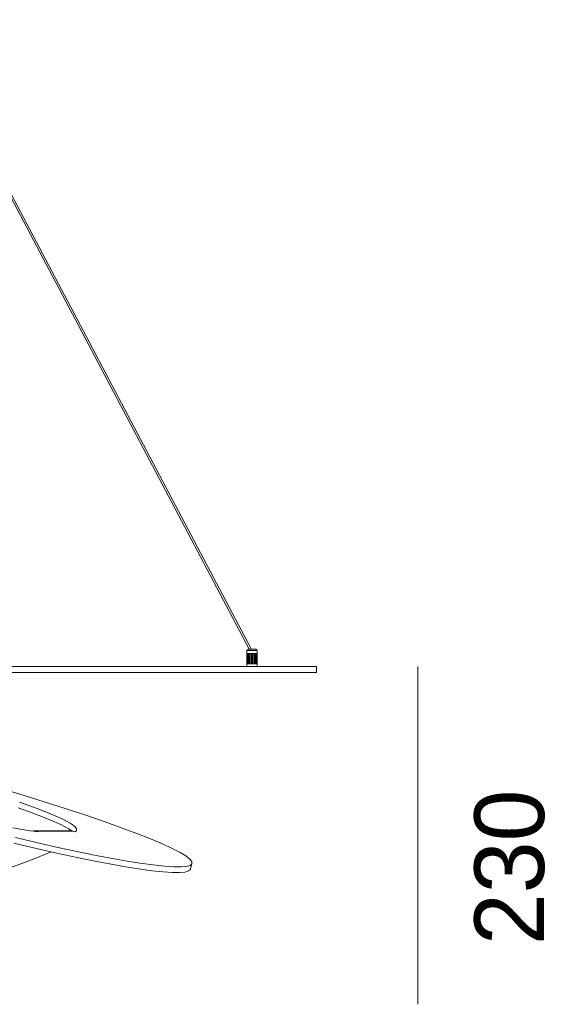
# Model space of a CAD drawing. Header units: inches. Extents: x 6.96 to 9.79, y -11.91 to -6.86.
# Tile 6 of 6: x 8.75 to 9.79, y -8.94 to -7. Entities that reach past the tile are written whole.
import ezdxf

# ---------------------------------------------------------------- set-up
doc = ezdxf.new("R2010")
doc.units = ezdxf.units.IN
doc.header["$MEASUREMENT"] = 0
doc.layers.add('Livello 1', color=7, linetype='Continuous')

msp = doc.modelspace()

# ---------------------------------------------------------------- linework, layer by layer
at = {"layer": 'Livello 1', "color": 179, "lineweight": 5, "true_color": 0x231f20}
for points in [[(8.55, -6.997), (9.2051, -8.2367)], [(9.2086, -8.2359), (8.5534, -6.9961)], [(9.2001, -8.2656), (9.2001, -8.2454)], [(9.2001, -8.2454), (9.2003, -8.2454), (9.2006, -8.2454)], [(9.2033, -8.2367), (9.2004, -8.2397)], [(9.2105, -8.2397), (9.2034, -8.2397), (9.2004, -8.2397)], [(9.2004, -8.2397), (9.2004, -8.2454)], [(9.201, -8.2454), (9.2006, -8.2454)], [(9.2006, -8.2454), (9.2006, -8.2656)], [(9.201, -8.2656), (9.201, -8.2454)], [(9.201, -8.2454), (9.2015, -8.2454), (9.2021, -8.2454)], [(9.2027, -8.2454), (9.2021, -8.2454)], [(9.2021, -8.2454), (9.2021, -8.2656)], [(9.2027, -8.2454), (9.2027, -8.2656)], [(9.2029, -8.2454), (9.2027, -8.2454)], [(9.2029, -8.2656), (9.2029, -8.2454)], [(9.2029, -8.2454), (9.2038, -8.2454), (9.2048, -8.2454)], [(9.2033, -8.2367), (9.2054, -8.2367), (9.2105, -8.2367), (9.2156, -8.2367), (9.2177, -8.2367)], [(9.2054, -8.2454), (9.2048, -8.2454)], [(9.2048, -8.2454), (9.2048, -8.2656)], [(9.2054, -8.2454), (9.2054, -8.2656)], [(9.2058, -8.2454), (9.2054, -8.2454)], [(9.2058, -8.2656), (9.2058, -8.2454)], [(9.2058, -8.2454), (9.2069, -8.2454), (9.2081, -8.2454)], [(9.2065, -8.2367), (9.2085, -8.2359), (9.2077, -8.2367)], [(9.2087, -8.2454), (9.2081, -8.2454)], [(9.2081, -8.2454), (9.2081, -8.2656)], [(9.2087, -8.2454), (9.2087, -8.2656)], [(9.2093, -8.2454), (9.2087, -8.2454)], [(9.2093, -8.2656), (9.2093, -8.2454)], [(9.2093, -8.2454), (9.2105, -8.2454), (9.2117, -8.2454)], [(9.2205, -8.2397), (9.2176, -8.2397), (9.2105, -8.2397)], [(9.2122, -8.2454), (9.2117, -8.2454)], [(9.2117, -8.2454), (9.2117, -8.2656)], [(9.2122, -8.2454), (9.2122, -8.2656)], [(9.2129, -8.2454), (9.2122, -8.2454)], [(9.2129, -8.2656), (9.2129, -8.2454)], [(9.2129, -8.2454), (9.214, -8.2454), (9.2151, -8.2454)], [(9.2156, -8.2454), (9.2151, -8.2454)], [(9.2151, -8.2454), (9.2151, -8.2656)], [(9.2156, -8.2454), (9.2156, -8.2656)], [(9.2162, -8.2454), (9.2156, -8.2454)], [(9.2162, -8.2656), (9.2162, -8.2454)], [(9.2162, -8.2454), (9.2171, -8.2454), (9.218, -8.2454)], [(9.2205, -8.2397), (9.2177, -8.2367)], [(9.2182, -8.2454), (9.218, -8.2454)], [(9.218, -8.2454), (9.218, -8.2656)], [(9.2182, -8.2454), (9.2182, -8.2656)], [(9.2188, -8.2454), (9.2182, -8.2454)], [(9.2188, -8.2656), (9.2188, -8.2454)], [(9.2188, -8.2454), (9.2195, -8.2454), (9.22, -8.2454)], [(9.22, -8.2454), (9.22, -8.2656)], [(9.2205, -8.2454), (9.22, -8.2454)], [(9.2205, -8.2454), (9.2205, -8.2397)], [(9.2205, -8.2656), (9.2205, -8.2454)], [(9.2205, -8.2454), (9.2207, -8.2454), (9.2209, -8.2454)], [(9.2209, -8.2454), (9.2209, -8.2656)], [(9.2001, -8.2656), (9.2003, -8.2656), (9.2006, -8.2656)], [(9.2004, -8.2656), (9.2004, -8.2713)], [(9.201, -8.2656), (9.2006, -8.2656)], [(9.201, -8.2656), (9.2015, -8.2656), (9.2021, -8.2656)], [(9.2027, -8.2656), (9.2021, -8.2656)], [(9.2029, -8.2656), (9.2027, -8.2656)], [(9.2029, -8.2656), (9.2038, -8.2656), (9.2048, -8.2656)], [(9.2054, -8.2656), (9.2048, -8.2656)], [(9.2058, -8.2656), (9.2054, -8.2656)], [(9.2058, -8.2656), (9.2069, -8.2656), (9.2081, -8.2656)], [(9.2087, -8.2656), (9.2081, -8.2656)], [(9.2093, -8.2656), (9.2087, -8.2656)], [(9.2093, -8.2656), (9.2105, -8.2656), (9.2117, -8.2656)], [(9.2122, -8.2656), (9.2117, -8.2656)], [(9.2129, -8.2656), (9.2122, -8.2656)], [(9.2129, -8.2656), (9.214, -8.2656), (9.2151, -8.2656)], [(9.2156, -8.2656), (9.2151, -8.2656)], [(9.2162, -8.2656), (9.2156, -8.2656)], [(9.2162, -8.2656), (9.2171, -8.2656), (9.218, -8.2656)], [(9.2182, -8.2656), (9.218, -8.2656)], [(9.2188, -8.2656), (9.2182, -8.2656)], [(9.2188, -8.2656), (9.2195, -8.2656), (9.22, -8.2656)], [(9.2205, -8.2656), (9.22, -8.2656)], [(9.2205, -8.2656), (9.2207, -8.2656), (9.2209, -8.2656)], [(9.2205, -8.2713), (9.2205, -8.2656)], [(9.3374, -8.2713), (9.3377, -8.2713), (9.3351, -8.2713), (9.3283, -8.2713), (9.3175, -8.2713), (9.3028, -8.2713), (9.2841, -8.2713), (9.2616, -8.2713), (9.232, -8.2713), (9.198, -8.2713), (9.1595, -8.2713), (9.1164, -8.2713), (9.0789, -8.2713), (9.0381, -8.2713), (8.9939, -8.2713), (8.9464, -8.2713), (8.9031, -8.2713), (8.8573, -8.2713), (8.8099, -8.2713), (8.7607, -8.2713), (8.7099, -8.2713)], [(9.3374, -8.2713), (9.3377, -8.2713), (9.3351, -8.2713), (9.3283, -8.2713), (9.3175, -8.2713), (9.3028, -8.2713), (9.2841, -8.2713), (9.2616, -8.2713), (9.232, -8.2713), (9.198, -8.2713), (9.1595, -8.2713), (9.1164, -8.2713), (9.0789, -8.2713), (9.0381, -8.2713), (8.9939, -8.2713), (8.9464, -8.2713), (8.9031, -8.2713), (8.8573, -8.2713), (8.8099, -8.2713), (8.7607, -8.2713), (8.7099, -8.2713)], [(9.3374, -8.2828), (9.3377, -8.2828), (9.3351, -8.2828), (9.3283, -8.2828), (9.3175, -8.2828), (9.3028, -8.2828), (9.2841, -8.2828), (9.2616, -8.2828), (9.232, -8.2828), (9.198, -8.2828), (9.1595, -8.2828), (9.1164, -8.2828), (9.0789, -8.2828), (9.0381, -8.2828), (8.9939, -8.2828), (8.9464, -8.2828), (8.9031, -8.2828), (8.8573, -8.2828), (8.8099, -8.2828), (8.7607, -8.2828), (8.7099, -8.2828)], [(9.3374, -8.2828), (9.3377, -8.2828), (9.3351, -8.2828), (9.3283, -8.2828), (9.3175, -8.2828), (9.3028, -8.2828), (9.2841, -8.2828), (9.2616, -8.2828), (9.232, -8.2828), (9.198, -8.2828), (9.1595, -8.2828), (9.1164, -8.2828), (9.0789, -8.2828), (9.0381, -8.2828), (8.9939, -8.2828), (8.9464, -8.2828), (8.9031, -8.2828), (8.8573, -8.2828), (8.8099, -8.2828), (8.7607, -8.2828), (8.7099, -8.2828)], [(9.3377, -8.2828), (9.3377, -8.2713)], [(9.3377, -8.2828), (9.3377, -8.2713)], [(8.7047, -8.508), (8.7526, -8.5227), (8.7986, -8.5371), (8.8422, -8.5511), (8.8826, -8.5644), (8.9192, -8.5769), (8.9527, -8.5888), (8.9831, -8.6001), (9.0101, -8.6107), (9.0337, -8.6206), (9.0532, -8.6295), (9.0686, -8.6375), (9.0802, -8.6445), (9.0878, -8.6506), (9.0916, -8.6557), (9.0918, -8.6597), (9.0884, -8.663), (9.0809, -8.6651), (9.0703, -8.6661), (9.0561, -8.6659), (9.038, -8.6647), (9.0158, -8.6623), (8.9894, -8.6588), (8.9641, -8.6548), (8.9355, -8.6498), (8.9035, -8.6436), (8.8686, -8.6364), (8.831, -8.6283), (8.7909, -8.6191), (8.7441, -8.6082)], [(8.7523, -8.5383), (8.7727, -8.5456), (8.792, -8.553), (8.8101, -8.5602), (8.827, -8.5672), (8.8365, -8.5715), (8.8449, -8.5757), (8.8522, -8.5798), (8.858, -8.5837), (8.8621, -8.5874), (8.8644, -8.5908), (8.8646, -8.5941), (8.8626, -8.597)], [(8.7494, -8.5494), (8.7698, -8.5568), (8.7891, -8.5641), (8.8073, -8.5713), (8.8241, -8.5784), (8.8336, -8.5826), (8.842, -8.5868), (8.8493, -8.5909), (8.8557, -8.5954)], [(8.789, -8.597), (8.774, -8.5951), (8.757, -8.5923), (8.7387, -8.589)], [(8.8527, -8.595), (8.7796, -8.595)], [(8.7839, -8.5955), (8.7798, -8.595)], [(8.7839, -8.5955), (8.789, -8.597)], [(8.8571, -8.5955), (8.7839, -8.5955)], [(8.8527, -8.595), (8.8571, -8.5955)], [(8.8571, -8.5955), (8.8626, -8.597)], [(8.2157, -8.8178), (8.2235, -8.8159), (8.2631, -8.8064), (8.3037, -8.7962), (8.3445, -8.7855), (8.3851, -8.7746), (8.4252, -8.7635), (8.4642, -8.7524), (8.5018, -8.7414), (8.5378, -8.7308), (8.5718, -8.7204), (8.6043, -8.7103), (8.6453, -8.6972), (8.6843, -8.6845), (8.7211, -8.6719), (8.7421, -8.6645), (8.7622, -8.6572), (8.7811, -8.6501), (8.8148, -8.6364)], [(9.0889, -8.6702), (9.089, -8.6709), (9.0855, -8.6741), (9.078, -8.6762), (9.0674, -8.6772), (9.0532, -8.677), (9.0351, -8.6758), (9.0129, -8.6735), (8.9865, -8.6699), (8.9612, -8.6659), (8.9327, -8.6609), (8.9006, -8.6548), (8.8658, -8.6477), (8.8282, -8.6394), (8.7881, -8.6303), (8.7412, -8.6193)], [(9.0891, -8.6703), (9.092, -8.6592)]]:
    msp.add_lwpolyline(points, dxfattribs=at)
at = {"layer": 'Livello 1', "color": 179, "lineweight": 9, "true_color": 0x231f20}
msp.add_lwpolyline([(9.5377, -8.2713), (9.5377, -8.9369)], dxfattribs=at)

# ---------------------------------------------------------------- texts
at = {"layer": 'Livello 1', "color": 179, "true_color": 0x231f20, "insert": (9.7882, -8.8202), "char_height": 0.137372, "attachment_point": 7, "rotation": 90}
msp.add_mtext('\\fFrutiger Light|b0|i0|c0|p34;\\W1;230', dxfattribs=at)

doc.saveas('drawing.dxf')
